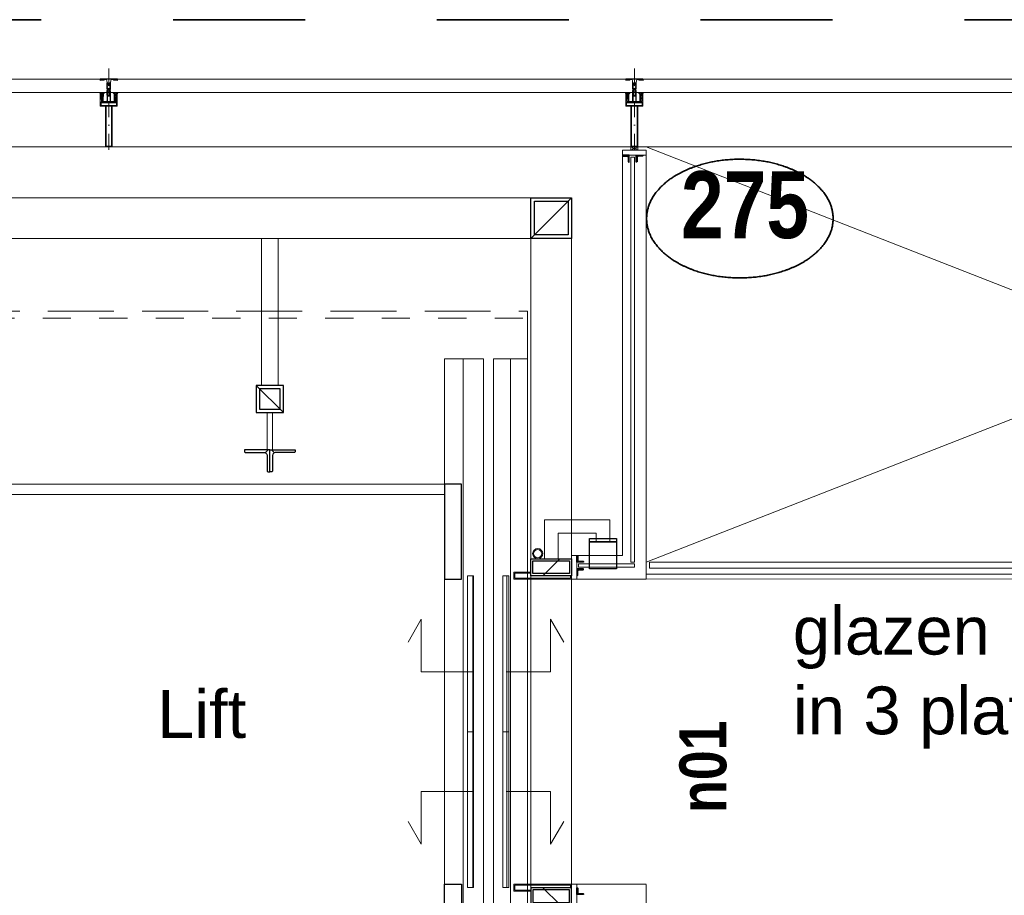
# Model space of a CAD drawing. Header units: millimetres. Extents: x 18442 to 242186, y -49554 to 63508.
# Tile 140 of 175: x 211658 to 214562, y -361 to 2222. Entities that reach past the tile are written whole.
import ezdxf
from ezdxf.enums import TextEntityAlignment as Align

# ---------------------------------------------------------------- set-up
doc = ezdxf.new("R2010")
doc.units = ezdxf.units.MM
doc.header["$LTSCALE"] = 400
for name, pattern in [('STYLE_01', [0.416641, 0.208282, -0.208359]), ('STYLE_02', [0.694427, 0.486069, -0.208359]), ('STYLE_06', [1.041641, 0.625, -0.208282, 0.069427, -0.138931]), ('STYLE_15', [0.240945, 0.11811, -0.059055, 0.004724, -0.059055]), ('STYLE_16', [0.177165, 0.11811, -0.059055]), ('STYLE_22', [1.944444, 0.972222, -0.972222])]:
    doc.linetypes.add(name, pattern=pattern)
for name, color, linetype, lineweight in [('Detailaanduiding', 5, 'Continuous', 70), ('Dimension', 7, 'Continuous', 9), ('Fragmentaanduiding', 1, 'STYLE_22', 35), ('Kozijnmerken', 43, 'Continuous', 9), ('Lijn-afbreek', 140, 'STYLE_06', 15), ('mat-glas-hor', 140, 'Continuous', 15), ('mat-glas-vert', 140, 'Continuous', 15), ('mat-kalkzandsteen', 5, 'Continuous', 25), ('mat-staal', 5, 'Continuous', 25), ('mat-staal_zink', 140, 'Continuous', 15), ('None', 7, 'Continuous', 9), ('Tekst', 140, 'Continuous', 15)]:
    doc.layers.add(name, color=color, linetype=linetype, lineweight=lineweight)
doc.layers.get('Dimension').off()
doc.layers.get('Kozijnmerken').off()
doc.styles.add('Arial', font='arial.ttf', dxfattribs={"height": 176.388889})
doc.styles.add('Arial Narrow (bold)', font='ARIALNB.TTF', dxfattribs={"height": 172.861111})
doc.styles.get("Standard").update_dxf_attribs({"font": 'arial.ttf'})

# ---------------------------------------------------------------- blocks, each defined once
blk = doc.blocks.new('Kozijnmerk 50')
at = {"layer": 'None', "color": 43, "style": 'Arial Narrow (bold)'}
blk.add_attdef('merk', text='', height=138.3, dxfattribs=at).set_placement((0, 0), align=Align.MIDDLE_CENTER)
blk = doc.blocks.new('*X1795')
at = {"layer": 'None', "lineweight": 5}
blk.add_line((33700, 5910), (33700, 6370), dxfattribs=at)
blk = doc.blocks.new('*X1796')
at = {"layer": 'None', "lineweight": 5}
blk.add_line((33600, 5910), (33600, 6370), dxfattribs=at)
blk = doc.blocks.new('*X1797')
at = {"layer": 'None', "lineweight": 5}
blk.add_line((33700, 6370), (33700, 6830), dxfattribs=at)
blk = doc.blocks.new('*X1798')
at = {"layer": 'None', "lineweight": 5}
blk.add_line((33600, 6370), (33600, 6830), dxfattribs=at)
blk = doc.blocks.new('*X535')
at = {"layer": 'None', "lineweight": 9}
blk.add_line((-25, -25), (25, 25), dxfattribs=at)
blk = doc.blocks.new('Kolom [] 120x50')
at = {"layer": 'mat-staal', "lineweight": 25}
for points in [[(-60, 25), (60, 25), (60, -25), (-60, -25)], [(-54, 19), (54, 19), (54, -19), (-54, -19)]]:
    blk.add_lwpolyline(points, close=True, dxfattribs=at)
at = {"layer": 'mat-staal'}
blk.add_blockref('*X535', (0, 0), dxfattribs=at)
blk = doc.blocks.new('*X1801')
at = {"layer": 'None', "lineweight": 9}
blk.add_line((-6, -6), (-2, -2), dxfattribs=at)
blk = doc.blocks.new('*U1802')
at = {"layer": 'None', "color": 92, "linetype": 'Continuous', "lineweight": 25, "flags": 128}
blk.add_lwpolyline([(-6, -6), (-6, 14), (-5, 14, -0.414214), (-3, 12), (-3, 0.5, 0.414214), (0.5, -3), (12, -3, -0.414214), (14, -5), (14, -6)], format="xyb", close=True, dxfattribs=at)
at = {"layer": 'None', "color": 92}
blk.add_blockref('*X1801', (0, 0), dxfattribs=at)
blk = doc.blocks.new('*X1803')
at = {"layer": 'None', "lineweight": 9}
blk.add_line((-6, -6), (-2, -2), dxfattribs=at)
blk = doc.blocks.new('*U1804')
at = {"layer": 'None', "color": 92, "linetype": 'Continuous', "lineweight": 25, "flags": 128}
blk.add_lwpolyline([(-6, -6), (-6, 14), (-5, 14, -0.414214), (-3, 12), (-3, 0.5, 0.414214), (0.5, -3), (12, -3, -0.414214), (14, -5), (14, -6)], format="xyb", close=True, dxfattribs=at)
at = {"layer": 'None', "color": 92}
blk.add_blockref('*X1803', (0, 0), dxfattribs=at)
blk = doc.blocks.new('*X1807')
at = {"layer": 'None', "lineweight": 9}
blk.add_line((-6, -6), (-2, -2), dxfattribs=at)
blk = doc.blocks.new('*U1808')
at = {"layer": 'None', "color": 92, "linetype": 'Continuous', "lineweight": 25, "flags": 128}
blk.add_lwpolyline([(-6, -6), (-6, 14), (-5, 14, -0.414214), (-3, 12), (-3, 0.5, 0.414214), (0.5, -3), (12, -3, -0.414214), (14, -5), (14, -6)], format="xyb", close=True, dxfattribs=at)
at = {"layer": 'None', "color": 92}
blk.add_blockref('*X1807', (0, 0), dxfattribs=at)
blk = doc.blocks.new('*X1809')
at = {"layer": 'None', "lineweight": 9}
blk.add_line((-6, -6), (-2, -2), dxfattribs=at)
blk = doc.blocks.new('*U1810')
at = {"layer": 'None', "color": 92, "linetype": 'Continuous', "lineweight": 25, "flags": 128}
blk.add_lwpolyline([(-6, -6), (-6, 14), (-5, 14, -0.414214), (-3, 12), (-3, 0.5, 0.414214), (0.5, -3), (12, -3, -0.414214), (14, -5), (14, -6)], format="xyb", close=True, dxfattribs=at)
at = {"layer": 'None', "color": 92}
blk.add_blockref('*X1809', (0, 0), dxfattribs=at)
blk = doc.blocks.new('*X1811')
at = {"layer": 'None', "lineweight": 9}
blk.add_line((-6, -6), (-2, -2), dxfattribs=at)
blk = doc.blocks.new('*U1812')
at = {"layer": 'None', "color": 92, "linetype": 'Continuous', "lineweight": 25, "flags": 128}
blk.add_lwpolyline([(-6, -6), (-6, 14), (-5, 14, -0.414214), (-3, 12), (-3, 0.5, 0.414214), (0.5, -3), (12, -3, -0.414214), (14, -5), (14, -6)], format="xyb", close=True, dxfattribs=at)
at = {"layer": 'None', "color": 92}
blk.add_blockref('*X1811', (0, 0), dxfattribs=at)
blk = doc.blocks.new('*U1813')
at = {"layer": 'None', "color": 8, "linetype": 'Continuous', "lineweight": 5}
for p, q in [((34066.1, 8095), (34086.1, 8085)), ((34086.1, 8095), (34066.1, 8085))]:
    blk.add_line(p, q, dxfattribs=at)
blk.add_lwpolyline([(34086.1, 8095), (34086.1, 8085), (34066.1, 8085), (34066.1, 8095)], close=True, dxfattribs=at)
blk = doc.blocks.new('*U1814')
at = {"layer": 'mat-glas-vert', "lineweight": 15}
blk.add_lwpolyline([(34066, 8065), (34066, 6870.1), (34076, 6870.1), (34076, 8065)], close=True, dxfattribs=at)
at = {"layer": 'mat-staal_zink', "color": 8, "lineweight": 5}
blk.add_lwpolyline([(34041.1, 8070), (34041.1, 8085), (34111.1, 8085), (34111.1, 8070)], close=True, dxfattribs=at)
at = {"layer": 'None', "color": 8, "linetype": 'Continuous', "lineweight": 5}
for p, q in [((34041.1, 8070), (34041.1, 6890.1)), ((34111.1, 6820), (34111.1, 8070))]:
    blk.add_line(p, q, dxfattribs=at)
for points in [[(34071.1, 8095), (34071.1, 8085), (34066.1, 8085), (34066.1, 8095)], [(34081.1, 8095), (34086.1, 8095), (34086.1, 8085), (34081.1, 8085)]]:
    blk.add_lwpolyline(points, close=True, dxfattribs=at)
at = {"layer": 'mat-staal', "xscale": -1, "rotation": 90}
blk.add_blockref('*U1812', (34055.1, 8064), dxfattribs=at)
at = {"layer": 'mat-staal', "rotation": 270}
blk.add_blockref('*U1810', (34087.1, 8064), dxfattribs=at)
at = {"layer": 'None', "color": 7}
blk.add_blockref('*U1813', (0, 0), dxfattribs=at)
blk = doc.blocks.new('*U1815')
at = {"layer": 'mat-glas-hor', "lineweight": 15}
blk.add_lwpolyline([(33911.1, 6855.1), (34076.1, 6855.1), (34076.1, 6865.1), (33911.1, 6865.1)], close=True, dxfattribs=at)
at = {"layer": 'mat-staal', "lineweight": 25}
blk.add_lwpolyline([(33943.6, 6940.1), (34023.6, 6940.1), (34023.6, 6930.1), (33943.6, 6930.1)], close=True, dxfattribs=at)
at = {"layer": 'mat-staal_zink', "color": 8, "lineweight": 5}
for points in [[(33906.1, 6820.1), (33891.1, 6820.1), (33891.1, 6890.1), (33906.1, 6890.1)], [(33906.1, 5919.9), (33891.1, 5919.9), (33891.1, 5849.9), (33906.1, 5849.9)]]:
    blk.add_lwpolyline(points, close=True, dxfattribs=at)
at = {"layer": 'mat-staal_zink', "lineweight": 15}
for points in [[(33891.1, 6830.1), (33891.1, 6820.1), (33721, 6820.1), (33721, 6840.1), (33771.1, 6840.1)], [(33888.1, 6830.1), (33888.1, 6823.1), (33724, 6823.1), (33724, 6837.1), (33771.1, 6837.1)], [(33891.1, 5909.9), (33891.1, 5919.9), (33721, 5919.9), (33721, 5899.9), (33771.1, 5899.9)], [(33888.1, 5909.9), (33888.1, 5916.9), (33724, 5916.9), (33724, 5902.9), (33771.1, 5902.9)]]:
    blk.add_lwpolyline(points, dxfattribs=at)
at = {"layer": 'None', "color": 140, "linetype": 'Continuous', "lineweight": 15}
for p, q in [((34003.6, 6995.1), (33811.1, 6995.1)), ((33811.1, 6995.1), (33811.1, 6880.1)), ((34003.6, 6930.1), (34003.6, 6995.1)), ((33963.6, 6955.1), (33851.1, 6955.1)), ((33851.1, 6955.1), (33851.1, 6880.1)), ((33963.6, 6930.1), (33963.6, 6955.1)), ((34003.6, 6930.1), (33963.6, 6930.1)), ((33811.1, 6880.1), (33851.1, 6880.1))]:
    blk.add_line(p, q, dxfattribs=at)
at = {"layer": 'None', "color": 8, "linetype": 'Continuous', "lineweight": 5}
for p, q in [((34041, 6890.1), (33906.1, 6890.1)), ((33906.1, 6820), (34111.1, 6820)), ((33906.1, 5920), (34111.1, 5920)), ((34041.1, 5919.9), (34111.1, 5919.9))]:
    blk.add_line(p, q, dxfattribs=at)
at = {"layer": 'None', "color": 8, "linetype": 'STYLE_01', "lineweight": 5}
blk.add_line((33891.1, 6830.1), (33891.1, 5909.9), dxfattribs=at)
at = {"layer": 'None', "color": 92, "linetype": 'STYLE_01', "lineweight": 25}
blk.add_lwpolyline([(33943.6, 6930.1), (34023.6, 6930.1), (34023.6, 6850.1), (33943.6, 6850.1)], close=True, dxfattribs=at)
at = {"layer": 'None', "color": 8, "lineweight": 5, "flags": 128}
for points in [[(33771, 6820.1), (34111.1, 6820.1)], [(34111.1, 5919.9), (33771, 5919.9), (33771, 6820.1)]]:
    blk.add_lwpolyline(points, dxfattribs=at)
at = {"layer": 'None', "color": 140, "linetype": 'Continuous', "lineweight": 15}
for radius in [15, 12]:
    blk.add_circle((33791.1, 6895.1), radius, dxfattribs=at)
at = {"layer": 'Dimension', "color": 7}
blk.add_blockref('Kolom [] 120x50', (33831.1, 6855.1), dxfattribs=at)
at = {"layer": 'Dimension', "color": 7, "xscale": -1, "rotation": 180}
blk.add_blockref('Kolom [] 120x50', (33831.1, 5884.9), dxfattribs=at)
at = {"layer": 'mat-staal'}
for name, p in [('*U1802', (33912.1, 6876.1)), ('*U1808', (33912.1, 5895.9))]:
    blk.add_blockref(name, p, dxfattribs=at)
at = {"layer": 'mat-staal', "xscale": -1, "rotation": 180}
blk.add_blockref('*U1804', (33912.1, 6844.1), dxfattribs=at)
at = {"layer": 'None', "color": 7}
blk.add_blockref('*U1814', (0, 0), dxfattribs=at)
blk = doc.blocks.new('*X549')
at = {"layer": 'None', "lineweight": 9}
blk.add_line((-60, -60), (60, 60), dxfattribs=at)
blk = doc.blocks.new('Kolom [] 120')
at = {"layer": 'mat-staal', "lineweight": 25}
for points in [[(-60, 60), (60, 60), (60, -60), (-60, -60)], [(-50, 50), (50, 50), (50, -50), (-50, -50)]]:
    blk.add_lwpolyline(points, close=True, dxfattribs=at)
at = {"layer": 'mat-staal'}
blk.add_blockref('*X549', (0, 0), dxfattribs=at)
blk = doc.blocks.new('*X1837')
at = {"layer": 'None', "lineweight": 9}
blk.add_line((-17.8, -17.8), (-9.4, -9.4), dxfattribs=at)
blk = doc.blocks.new('*U1838')
at = {"layer": 'None', "color": 92, "linetype": 'Continuous', "lineweight": 25, "flags": 128}
blk.add_lwpolyline([(-17.8, -22.8), (-17.8, 52.2), (-13.8, 52.2, -0.414214), (-9.8, 48.2), (-9.8, -6.8, 0.414214), (-1.8, -14.8), (43.2, -14.8, -0.414214), (47.2, -18.8), (47.2, -22.8)], format="xyb", close=True, dxfattribs=at)
at = {"layer": 'None', "color": 92}
blk.add_blockref('*X1837', (0, 0), dxfattribs=at)
blk = doc.blocks.new('*X1839')
at = {"layer": 'None', "lineweight": 9}
blk.add_line((-17.8, -17.8), (-9.4, -9.4), dxfattribs=at)
blk = doc.blocks.new('*U1840')
at = {"layer": 'None', "color": 92, "linetype": 'Continuous', "lineweight": 25, "flags": 128}
blk.add_lwpolyline([(-17.8, -22.8), (-17.8, 52.2), (-13.8, 52.2, -0.414214), (-9.8, 48.2), (-9.8, -6.8, 0.414214), (-1.8, -14.8), (43.2, -14.8, -0.414214), (47.2, -18.8), (47.2, -22.8)], format="xyb", close=True, dxfattribs=at)
at = {"layer": 'None', "color": 92}
blk.add_blockref('*X1839', (0, 0), dxfattribs=at)
blk = doc.blocks.new('*U1841')
at = {"layer": 'mat-staal', "xscale": -1, "rotation": 90.00000235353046}
blk.add_blockref('*U1840', (32978.2, 7183.2), dxfattribs=at)
at = {"layer": 'mat-staal', "rotation": 270}
blk.add_blockref('*U1838', (33023.8, 7183.2), dxfattribs=at)
blk = doc.blocks.new('*U1842')
at = {"layer": 'mat-staal'}
blk.add_blockref('*U1841', (0, 0), dxfattribs=at)
blk = doc.blocks.new('*X530')
at = {"layer": 'None', "lineweight": 9}
blk.add_line((-40, -40), (40, 40), dxfattribs=at)
blk = doc.blocks.new('Kolom [] 080')
at = {"layer": 'mat-staal', "lineweight": 25}
for points in [[(-40, 40), (40, 40), (40, -40), (-40, -40)], [(-30, 30), (30, 30), (30, -30), (-30, -30)]]:
    blk.add_lwpolyline(points, close=True, dxfattribs=at)
at = {"layer": 'mat-staal'}
blk.add_blockref('*X530', (0, 0), dxfattribs=at)
blk = doc.blocks.new('*U1843')
at = {"layer": 'None', "color": 43, "linetype": 'Continuous', "lineweight": 9}
for points in [[(32976, 7391), (33026, 7391), (33026, 7825), (32976, 7825)], [(32993, 7311), (33009, 7311), (33009, 7201), (32993, 7201)]]:
    blk.add_lwpolyline(points, close=True, dxfattribs=at)
at = {"layer": 'Lijn-afbreek', "color": 7, "xscale": -1, "rotation": 180}
blk.add_blockref('Kolom [] 080', (33001, 7351), dxfattribs=at)
at = {"layer": 'mat-staal'}
blk.add_blockref('*U1842', (0, 0), dxfattribs=at)
blk = doc.blocks.new('*U1844')
at = {"layer": 'mat-glas-hor', "lineweight": 15}
for points in [[(31916, 7070), (33516, 7070), (33516, 7100), (31916, 7100)], [(34121.1, 6870), (37231.1, 6870), (37231.1, 6852), (34121.1, 6852)], [(33583.8, 6830), (33583.8, 6370), (33601.8, 6370), (33601.8, 6830)], [(33688.1, 6830), (33688.1, 6370), (33706.1, 6370), (33706.1, 6830)], [(33583.8, 5910), (33583.8, 6370), (33601.8, 6370), (33601.8, 5910)], [(33688.1, 5910), (33688.1, 6370), (33706.1, 6370), (33706.1, 5910)]]:
    blk.add_lwpolyline(points, close=True, dxfattribs=at)
at = {"layer": 'mat-staal', "color": 8, "lineweight": 5}
blk.add_lwpolyline([(33516, 5270), (33631, 5270), (33631, 7470), (33516, 7470)], close=True, dxfattribs=at)
at = {"layer": 'mat-staal', "color": 43, "lineweight": 9}
for points in [[(33571, 5270), (33631, 5270), (33631, 7470), (33571, 7470)], [(33661, 5270), (33711, 5270), (33711, 7470), (33661, 7470)]]:
    blk.add_lwpolyline(points, close=True, dxfattribs=at)
at = {"layer": 'None', "color": 43, "linetype": 'Continuous', "lineweight": 9}
blk.add_line((34111.1, 6835), (37241.1, 6835), dxfattribs=at)
at = {"layer": 'None', "color": 8, "linetype": 'Continuous', "lineweight": 5}
for p, q in [((34111.1, 6820), (37241.1, 6821)), ((34111.1, 5919), (34111.1, 4575))]:
    blk.add_line(p, q, dxfattribs=at)
at = {"layer": 'None', "color": 43, "linetype": 'Continuous', "lineweight": 9, "flags": 128}
for points in [[(29683.1, 4795), (29683.1, 7945), (33891.1, 7945), (33891.1, 4795)], [(33771.1, 4915), (33771.1, 7825), (29803.1, 7825), (29803.1, 4915)]]:
    blk.add_lwpolyline(points, close=True, dxfattribs=at)
at = {"layer": 'None', "color": 43, "linetype": 'STYLE_02', "lineweight": 9}
blk.add_lwpolyline([(31791.1, 7610), (33761.1, 7610), (33761.1, 5130), (31791.1, 5130)], close=True, dxfattribs=at)
at = {"layer": 'None', "color": 8, "linetype": 'STYLE_01', "lineweight": 5}
blk.add_lwpolyline([(31831.1, 7590), (33761.1, 7590), (33761.1, 5150), (31831.1, 5150)], close=True, dxfattribs=at)
at = {"layer": 'None', "color": 8, "linetype": 'Continuous', "lineweight": 5}
blk.add_lwpolyline([(33661, 5270), (33761, 5270), (33761, 7470), (33661, 7470)], close=True, dxfattribs=at)
at = {"layer": 'None', "color": 92, "lineweight": 25}
for points in [[(33516, 7100), (33516, 6820), (33566, 6820), (33566, 7100)], [(33516, 5640), (33516, 5920), (33566, 5920), (33566, 5640)]]:
    blk.add_lwpolyline(points, close=True, dxfattribs=at)
at = {"layer": 'None', "lineweight": 9}
for points in [[(33597.4, 6546.7), (33447.6, 6546.7), (33447.6, 6701.6), (33408.8, 6634.5)], [(33697.8, 6546.7), (33829.1, 6546.7), (33829.1, 6701.6), (33867.8, 6634.5)], [(33597.4, 6193.3), (33447.6, 6193.3), (33447.6, 6038.4), (33408.8, 6105.5)], [(33697.8, 6193.3), (33829.1, 6193.3), (33829.1, 6038.4), (33867.8, 6105.5)]]:
    blk.add_lwpolyline(points, dxfattribs=at)
at = {"layer": 'mat-glas-hor'}
for name in ['*X1798', '*X1797', '*X1796', '*X1795']:
    blk.add_blockref(name, (0, 0), dxfattribs=at)
at = {"layer": 'mat-staal', "color": 7}
blk.add_blockref('Kolom [] 120', (33831.1, 7885), dxfattribs=at)
at = {"layer": 'None', "color": 7}
for name in ['*U1815', '*U1843']:
    blk.add_blockref(name, (0, 0), dxfattribs=at)
at = {"layer": 'None', "color": 140, "insert": (32800.1, 6492.7), "char_height": 141.11, "attachment_point": 2, "style": 'Arial'}
blk.add_mtext('Lift', dxfattribs=at)
blk = doc.blocks.new('*U1206')
at = {"layer": 'None', "color": 8, "lineweight": 5, "flags": 128}
for points in [[(-5, -154.3), (-5, -154.3, 0.414214), (-5.5, -154.8), (-5.5, -172.5), (-5.5, -172.5, 0.414214), (-5, -173), (-4, -173), (-4, -173, 0.414214), (-3.5, -172.5), (-3.5, -172.5, 0.414214), (-4, -172), (-4.5, -172), (-4.5, -168.8), (-4.5, -168.8, -0.414214), (-4, -168.3), (-2.7, -168.3), (-2.7, -168.3, 0.221695), (-1.9, -167.9), (-0.8, -166.5), (-0.8, -166.5, -0.466308), (0.8, -166.5), (2, -167.9), (2, -167.9, 0.221695), (2.7, -168.3), (4, -168.3), (4, -168.3, -0.414214), (4.5, -168.8), (4.5, -172), (4, -172), (4, -172, 0.414214), (3.5, -172.5), (3.5, -172.5, 0.414214), (4, -173), (5, -173), (5, -173, 0.414214), (5.5, -172.5), (5.5, -154.8), (5.5, -154.8, 0.414214), (5, -154.3), (4.7, -154.3), (4.7, -155), (4.7, -155, -0.414214), (4.4, -155.3), (4.1, -155.3), (4.1, -155.3, -0.414214), (3.3, -154.5), (3.3, -150.6), (3.3, -150.6, -0.414214), (4.1, -149.8), (4.4, -149.8), (4.4, -149.8, -0.414214), (4.7, -150.1), (4.7, -150.8), (5, -150.8), (5, -150.8, 0.414214), (5.5, -150.3), (5.5, -137.6), (5.5, -137.6, 0.351868), (5.3, -137.3), (5.3, -137.3, 0.351868), (4.9, -137.5), (4.1, -139.2), (4.1, -139.2, 0.314902), (4.2, -139.4), (4.5, -139.7), (4.5, -139.7, -0.198912), (4.5, -139.9), (4.5, -140.1), (4.5, -140.1, -0.198912), (4.5, -140.3), (4.2, -140.6), (4.2, -140.6, 0.414214), (4.2, -140.8), (4.5, -141.1), (4.5, -141.1, -0.198912), (4.5, -141.3), (4.5, -141.5), (4.5, -141.5, -0.198912), (4.5, -141.7), (4.2, -142), (4.2, -142, 0.414214), (4.2, -142.2), (4.5, -142.5), (4.5, -142.5, -0.198912), (4.5, -142.7), (4.5, -143.2), (4.5, -143.2, -0.087489), (4.5, -143.3), (4.2, -144.1), (4.2, -148.5), (4.2, -148.5, -0.414214), (3.9, -148.8), (-3.9, -148.8), (-3.9, -148.8, -0.414214), (-4.2, -148.5), (-4.2, -144.1), (-4.5, -143.3), (-4.5, -143.3, -0.087489), (-4.5, -143.2), (-4.5, -142.7), (-4.5, -142.7, -0.198912), (-4.4, -142.5), (-4.1, -142.2), (-4.1, -142.2, 0.414214), (-4.1, -142), (-4.4, -141.7), (-4.4, -141.7, -0.198912), (-4.5, -141.5), (-4.5, -141.3), (-4.5, -141.3, -0.198912), (-4.4, -141.1), (-4.1, -140.8), (-4.1, -140.8, 0.414214), (-4.1, -140.6), (-4.4, -140.3), (-4.4, -140.3, -0.198912), (-4.5, -140.1), (-4.5, -139.9), (-4.5, -139.9, -0.198912), (-4.4, -139.7), (-4.1, -139.4), (-4.1, -139.4, 0.314902), (-4.1, -139.2), (-4.9, -137.5), (-4.9, -137.5, 0.351868), (-5.3, -137.3), (-5.3, -137.3, 0.351868), (-5.5, -137.6), (-5.5, -150.3), (-5.5, -150.3, 0.414214), (-5, -150.8), (-4.7, -150.8), (-4.7, -150.1), (-4.7, -150.1, -0.414214), (-4.4, -149.8), (-4.1, -149.8), (-4.1, -149.8, -0.414214), (-3.3, -150.6), (-3.3, -154.5), (-3.3, -154.5, -0.414214), (-4.1, -155.3), (-4.4, -155.3), (-4.4, -155.3, -0.414214), (-4.7, -155), (-4.7, -154.3)], [(-4.5, -161.7, -0.414214), (-4, -161.2), (-2.7, -161.2), (-2.7, -161.2, 0.414214), (-2.5, -161), (-2.5, -160.4), (-2.5, -160.4, 0.414214), (-2.7, -160.2), (-4, -160.2), (-4, -160.2, -0.414214), (-4.5, -159.7), (-4.5, -156.8), (-4.5, -156.8, -0.414214), (-4, -156.3), (4, -156.3), (4, -156.3, -0.414214), (4.5, -156.8), (4.5, -159.7), (4.5, -159.7, -0.414214), (4, -160.2), (2.7, -160.2), (2.7, -160.2, 0.414214), (2.5, -160.4), (2.5, -161), (2.5, -161, 0.414214), (2.7, -161.2), (4, -161.2), (4, -161.2, -0.414214), (4.5, -161.7), (4.5, -166.8), (4.5, -166.8, -0.414214), (4, -167.3), (3, -167.3), (3, -167.3, -0.221695), (2.6, -167.1), (1.5, -165.9), (1.5, -165.9, 0.466308), (-1.5, -165.9), (-2.6, -167.1), (-2.6, -167.1, -0.221695), (-2.9, -167.3), (-4, -167.3), (-4, -167.3, -0.414214), (-4.5, -166.8), (-4.5, -161.7)], [(-1.8, -149.8, 0.414214), (-2.3, -150.3), (-2.3, -155.1), (-2.3, -155.1, 0.414214), (-2.1, -155.3), (2.1, -155.3), (2.1, -155.3, 0.414214), (2.3, -155.1), (2.3, -150.3), (2.3, -150.3, 0.414214), (1.8, -149.8), (-1.8, -149.8)]]:
    blk.add_lwpolyline(points, format="xyb", close=True, dxfattribs=at)
blk = doc.blocks.new('*U1207')
at = {"layer": 'None', "color": 8, "lineweight": 5, "flags": 128}
for points in [[(-6, -180.7), (-6, -180.7, -0.388879), (-8.7, -183.2), (-8.7, -183.2), (-20.4, -183.2), (-21.6, -183.9), (-22.9, -183.9), (-22.9, -182.7), (-23.8, -182.7), (-23.8, -184.8), (23.8, -184.8), (23.8, -182.7), (22.9, -182.7), (22.9, -183.9), (21.7, -183.9), (20.4, -183.2), (8.7, -183.2), (8.7, -183.2, -0.388879), (6, -180.7), (6, -180.7), (5.3, -173.2), (2.5, -173.2), (2.5, -171.2), (-2.5, -171.2), (-2.5, -173.2), (-5.3, -173.2), (-6, -180.7)], [(-13.5, -182.8), (-13.5, -181.9), (-14.5, -181.1), (-14.5, -181.1, 0.36397), (-14.9, -181.1), (-14.9, -181.1), (-15.4, -181.5), (-15.4, -181.5, -0.36397), (-15.8, -181.5), (-15.8, -181.5), (-16.3, -181.1), (-16.3, -181.1, 0.36397), (-16.7, -181.1), (-16.7, -181.1), (-17.2, -181.5), (-17.2, -181.5, -0.36397), (-17.6, -181.5), (-17.6, -181.5), (-18.1, -181.1), (-18.1, -181.1, 0.36397), (-18.5, -181.1), (-18.5, -181.1), (-19, -181.5), (-19, -181.5, -0.36397), (-19.4, -181.5), (-19.4, -181.5), (-19.9, -181.1), (-19.9, -181.1, 0.36397), (-20.3, -181.1), (-20.3, -181.1), (-20.8, -181.5), (-20.8, -181.5, -0.36397), (-21.2, -181.5), (-21.2, -181.5), (-21.7, -181.1), (-21.7, -181.1, 0.36397), (-22.1, -181.1), (-22.1, -181.1), (-22.4, -181.3), (-23.2, -181.3), (-23.5, -181.1), (-23.5, -181.1, 0.36397), (-23.9, -181.1), (-23.9, -181.1), (-24.2, -181.3), (-24.5, -181.3), (-24.5, -181.3, -0.267949), (-24.8, -181.2), (-24.8, -181.2), (-24.9, -180.9), (-24.9, -180.9, 0.339454), (-25.3, -180.7), (-25.3, -180.7, 0.339454), (-25.5, -181), (-25.5, -181), (-25.5, -184.4), (-25.5, -184.4, 0.414214), (-25.2, -184.7), (-25.2, -184.7), (-24.3, -184.7), (-24.3, -184.7, 0.414214), (-24, -184.4), (-24, -184.4), (-24, -182.7), (-24, -182.7, 0.236068), (-24.1, -182.5), (-24.1, -182.5), (-24.1, -182.5, -0.548276), (-24, -182.2), (-24, -182.2, -0.548276), (-23.8, -182.4), (-23.8, -182.4), (-23.8, -182.4, 0.250388), (-23.6, -182.3), (-23.6, -182.3), (-22.8, -182.3), (-22.8, -182.3, -0.414214), (-22.5, -182.6), (-22.5, -182.6), (-22.5, -183.3), (-22.5, -183.3, 0.414214), (-22.2, -183.6), (-22.2, -183.6), (-22, -183.6), (-22, -183.6, 0.131652), (-21.8, -183.5), (-21.8, -183.5), (-20.5, -182.8), (-13.5, -182.8)], [(13.5, -182.8), (13.5, -181.9), (14.5, -181.1), (14.5, -181.1, -0.36397), (14.9, -181.1), (14.9, -181.1), (15.4, -181.5), (15.4, -181.5, 0.36397), (15.8, -181.5), (15.8, -181.5), (16.3, -181.1), (16.3, -181.1, -0.36397), (16.7, -181.1), (16.7, -181.1), (17.2, -181.5), (17.2, -181.5, 0.36397), (17.6, -181.5), (17.6, -181.5), (18.1, -181.1), (18.1, -181.1, -0.36397), (18.5, -181.1), (18.5, -181.1), (19, -181.5), (19, -181.5, 0.36397), (19.4, -181.5), (19.4, -181.5), (19.9, -181.1), (19.9, -181.1, -0.36397), (20.3, -181.1), (20.3, -181.1), (20.8, -181.5), (20.8, -181.5, 0.36397), (21.2, -181.5), (21.2, -181.5), (21.7, -181.1), (21.7, -181.1, -0.36397), (22.1, -181.1), (22.1, -181.1), (22.4, -181.3), (23.2, -181.3), (23.5, -181.1), (23.5, -181.1, -0.36397), (23.9, -181.1), (23.9, -181.1), (24.2, -181.3), (24.5, -181.3), (24.5, -181.3, 0.267949), (24.8, -181.2), (24.8, -181.2), (25, -180.9), (25, -180.9, -0.339454), (25.3, -180.7), (25.3, -180.7, -0.339454), (25.5, -181), (25.5, -181), (25.5, -184.4), (25.5, -184.4, -0.414214), (25.2, -184.7), (25.2, -184.7), (24.3, -184.7), (24.3, -184.7, -0.414214), (24, -184.4), (24, -184.4), (24, -182.7), (24, -182.7, -0.236068), (24.1, -182.5), (24.1, -182.5), (24.1, -182.5, 0.548276), (24.1, -182.2), (24.1, -182.2, 0.548276), (23.9, -182.4), (23.9, -182.4), (23.9, -182.4, -0.250388), (23.6, -182.3), (23.6, -182.3), (22.8, -182.3), (22.8, -182.3, 0.414214), (22.5, -182.6), (22.5, -182.6), (22.5, -183.3), (22.5, -183.3, -0.414214), (22.2, -183.6), (22.2, -183.6), (22, -183.6), (22, -183.6, -0.131652), (21.8, -183.5), (21.8, -183.5), (20.5, -182.8), (13.5, -182.8)]]:
    blk.add_lwpolyline(points, format="xyb", close=True, dxfattribs=at)
blk = doc.blocks.new('verticale stijl 150x50 UV')
at = {"layer": 'None', "color": 8, "linetype": 'STYLE_15', "lineweight": 5}
blk.add_line((0, -216), (0, 35), dxfattribs=at)
at = {"layer": 'None', "color": 8, "lineweight": 5}
for p, q in [((-25.6, -142.7), (-25.6, -142.7)), ((-25.6, -144.4), (-25.6, -144.4)), ((-24.8, -133.4), (-24.8, -133.4)), ((-24.8, -134.2), (-24.8, -134.2)), ((-24.8, -135), (-24.8, -135)), ((-24.8, -135.8), (-24.8, -135.8)), ((-24.8, -136.6), (-24.8, -136.6)), ((-24.8, -137.4), (-24.8, -137.4)), ((-24.8, -138.3), (-24.8, -138.3)), ((-24.8, -139.1), (-24.8, -139.1)), ((-24.8, -139.9), (-24.8, -139.9)), ((-24.8, -140.7), (-24.8, -140.7)), ((-24.8, -141.5), (-24.8, -141.5)), ((-24.8, -142.3), (-24.8, -142.3)), ((-24.8, -143.1), (-24.8, -143.1)), ((-24.8, -144.8), (-24.8, -144.8)), ((-24, -133), (-24, -133)), ((-24, -133.8), (-24, -133.8)), ((-24, -134.6), (-24, -134.6)), ((-24, -135.4), (-24, -135.4)), ((-24, -136.2), (-24, -136.2)), ((-24, -137), (-24, -137)), ((-24, -137.9), (-24, -137.9)), ((-24, -138.7), (-24, -138.7)), ((-24, -139.5), (-24, -139.5)), ((-24, -140.3), (-24, -140.3)), ((-24, -141.1), (-24, -141.1)), ((-24, -141.9), (-24, -141.9)), ((-24, -142.7), (-24, -142.7)), ((-24, -144.4), (-24, -144.4)), ((-23.2, -133.4), (-23.2, -133.4)), ((-23.2, -134.2), (-23.2, -134.2)), ((-23.2, -135), (-23.2, -135)), ((-23.2, -135.8), (-23.2, -135.8)), ((-23.2, -136.6), (-23.2, -136.6)), ((-23.2, -137.4), (-23.2, -137.4)), ((-23.2, -138.3), (-23.2, -138.3)), ((-23.2, -139.1), (-23.2, -139.1)), ((-23.2, -139.9), (-23.2, -139.9)), ((-23.2, -140.7), (-23.2, -140.7)), ((-23.2, -141.5), (-23.2, -141.5)), ((-23.2, -144.8), (-23.2, -144.8)), ((-22.4, -133), (-22.4, -133)), ((-22.4, -133.8), (-22.4, -133.8)), ((-22.4, -134.6), (-22.4, -134.6)), ((-22.4, -140.3), (-22.4, -140.3)), ((-22.4, -141.1), (-22.4, -141.1)), ((-22.4, -144.4), (-22.4, -144.4)), ((-21.6, -126.9), (-21.6, -126.9)), ((-21.6, -127.7), (-21.6, -127.7)), ((-21.6, -128.5), (-21.6, -128.5)), ((-21.6, -129.3), (-21.6, -129.3)), ((-21.6, -130.1), (-21.6, -130.1)), ((-21.6, -130.9), (-21.6, -130.9)), ((-21.6, -131.8), (-21.6, -131.8)), ((-21.6, -132.6), (-21.6, -132.6)), ((-21.6, -133.4), (-21.6, -133.4)), ((-21.6, -134.2), (-21.6, -134.2)), ((-21.6, -135), (-21.6, -135)), ((-21.6, -139.9), (-21.6, -139.9)), ((-21.6, -140.7), (-21.6, -140.7)), ((-21.6, -141.5), (-21.6, -141.5)), ((-21.6, -144.8), (-21.6, -144.8)), ((-20.7, -126.5), (-20.7, -126.5)), ((-20.7, -128.9), (-20.7, -128.9)), ((-20.7, -129.7), (-20.7, -129.7)), ((-20.7, -130.5), (-20.7, -130.5)), ((-20.7, -131.4), (-20.7, -131.4)), ((-20.7, -132.2), (-20.7, -132.2)), ((-20.7, -133), (-20.7, -133)), ((-20.7, -133.8), (-20.7, -133.8)), ((-20.7, -134.6), (-20.7, -134.6)), ((-20.7, -135.4), (-20.7, -135.4)), ((-20.7, -136.2), (-20.7, -136.2)), ((-20.7, -137), (-20.7, -137)), ((-20.7, -137.9), (-20.7, -137.9)), ((-20.7, -138.7), (-20.7, -138.7)), ((-20.7, -139.5), (-20.7, -139.5)), ((-20.7, -140.3), (-20.7, -140.3)), ((-20.7, -141.1), (-20.7, -141.1)), ((-20.7, -144.4), (-20.7, -144.4)), ((-19.9, -126.1), (-19.9, -126.1)), ((-19.9, -130.1), (-19.9, -130.1)), ((-19.9, -130.9), (-19.9, -130.9)), ((-19.9, -131.8), (-19.9, -131.8)), ((-19.9, -132.6), (-19.9, -132.6)), ((-19.9, -133.4), (-19.9, -133.4)), ((-19.9, -134.2), (-19.9, -134.2)), ((-19.9, -135), (-19.9, -135)), ((-19.9, -135.8), (-19.9, -135.8)), ((-19.9, -136.6), (-19.9, -136.6)), ((-19.9, -137.4), (-19.9, -137.4)), ((-19.9, -138.3), (-19.9, -138.3)), ((-19.9, -139.1), (-19.9, -139.1)), ((-19.9, -139.9), (-19.9, -139.9)), ((-19.9, -140.7), (-19.9, -140.7)), ((-19.9, -141.5), (-19.9, -141.5)), ((-19.9, -142.3), (-19.9, -142.3)), ((-19.9, -143.1), (-19.9, -143.1)), ((-19.9, -143.9), (-19.9, -143.9)), ((-19.1, -126.5), (-19.1, -126.5)), ((-19.1, -127.3), (-19.1, -127.3)), ((-19.1, -128.9), (-19.1, -128.9)), ((-19.1, -129.7), (-19.1, -129.7)), ((-19.1, -130.5), (-19.1, -130.5)), ((-19.1, -131.4), (-19.1, -131.4)), ((-19.1, -132.2), (-19.1, -132.2)), ((-19.1, -133), (-19.1, -133)), ((-19.1, -133.8), (-19.1, -133.8)), ((-19.1, -134.6), (-19.1, -134.6)), ((-19.1, -140.3), (-19.1, -140.3)), ((-19.1, -141.1), (-19.1, -141.1)), ((-19.1, -141.9), (-19.1, -141.9)), ((-18.3, -127.7), (-18.3, -127.7)), ((-18.3, -128.5), (-18.3, -128.5)), ((-18.3, -129.3), (-18.3, -129.3)), ((-18.3, -133.4), (-18.3, -133.4)), ((-18.3, -134.2), (-18.3, -134.2)), ((-18.3, -135), (-18.3, -135)), ((-18.3, -139.9), (-18.3, -139.9)), ((-18.3, -140.7), (-18.3, -140.7)), ((-18.3, -141.5), (-18.3, -141.5)), ((-18.3, -142.3), (-18.3, -142.3)), ((-17.5, -133), (-17.5, -133)), ((-17.5, -133.8), (-17.5, -133.8)), ((-17.5, -134.6), (-17.5, -134.6)), ((-17.5, -135.4), (-17.5, -135.4)), ((-17.5, -136.2), (-17.5, -136.2)), ((-17.5, -137), (-17.5, -137)), ((-17.5, -137.9), (-17.5, -137.9)), ((-17.5, -138.7), (-17.5, -138.7)), ((-17.5, -139.5), (-17.5, -139.5)), ((-17.5, -140.3), (-17.5, -140.3)), ((-17.5, -141.1), (-17.5, -141.1)), ((-17.5, -141.9), (-17.5, -141.9)), ((-17.5, -142.7), (-17.5, -142.7)), ((-16.7, -133.4), (-16.7, -133.4)), ((-16.7, -134.2), (-16.7, -134.2)), ((-16.7, -135), (-16.7, -135)), ((-16.7, -135.8), (-16.7, -135.8)), ((-16.7, -136.6), (-16.7, -136.6)), ((-16.7, -137.4), (-16.7, -137.4)), ((-16.7, -138.3), (-16.7, -138.3)), ((-16.7, -139.1), (-16.7, -139.1)), ((-16.7, -139.9), (-16.7, -139.9)), ((-16.7, -140.7), (-16.7, -140.7)), ((-16.7, -141.5), (-16.7, -141.5)), ((-16.7, -142.3), (-16.7, -142.3)), ((-16.7, -143.1), (-16.7, -143.1)), ((-15.9, -141.1), (-15.9, -141.1)), ((-15.9, -141.9), (-15.9, -141.9)), ((-15.9, -142.7), (-15.9, -142.7)), ((-15.9, -144.4), (-15.9, -144.4)), ((-15.1, -142.3), (-15.1, -142.3)), ((-15.1, -143.1), (-15.1, -143.1)), ((-15.1, -143.9), (-15.1, -143.9)), ((-15.1, -144.8), (-15.1, -144.8)), ((-14.2, -141.9), (-14.2, -141.9)), ((-14.2, -142.7), (-14.2, -142.7)), ((-14.2, -143.5), (-14.2, -143.5)), ((-14.2, -144.4), (-14.2, -144.4)), ((-13.4, -143.1), (-13.4, -143.1)), ((-13.4, -143.9), (-13.4, -143.9))]:
    blk.add_line(p, q, dxfattribs=at)
at = {"layer": 'None', "color": 8, "linetype": 'STYLE_16', "lineweight": 5}
for p, q in [((-2.2, -155.1), (0, -154.5)), ((-2.2, -156.7), (-2.2, -155.1)), ((-1.5, -156.9), (-1.5, -155)), ((-1, -157), (-1, -155.1)), ((2.3, -155.1), (0, -154.5)), ((1, -157), (1, -155.1)), ((1.5, -156.9), (1.5, -155)), ((2.3, -156.7), (2.3, -155.1))]:
    blk.add_line(p, q, dxfattribs=at)
at = {"layer": 'None', "color": 8, "linetype": 'Continuous', "lineweight": 5, "flags": 128}
for points in [[(-10, 15.4), (10, 15.4), (10, -104.8), (25, -104.8), (25, -116.8), (-25, -116.8), (-25, -104.8), (-10, -104.8)], [(-8, 13.4), (-8, -104.8), (8, -104.8), (8, 13.4)], [(8, -106.8), (-8, -106.8), (-23, -106.8), (-23, -114.8), (23, -114.8), (23, -106.8)]]:
    blk.add_lwpolyline(points, close=True, dxfattribs=at)
at = {"layer": 'None', "color": 8, "lineweight": 5, "flags": 128}
for points in [[(-14.8, -144.8), (-14.8, -144.8, 0.390793), (-13.2, -143.5), (-13.2, -143.5, 0.390793), (-14.4, -141.8), (-14.4, -141.8, -0.352623), (-16, -139.9), (-16, -133.1), (-16, -133.1, 0.414214), (-16.3, -132.8), (-17.6, -132.8), (-18.1, -133), (-18.1, -133, -0.520293), (-18.3, -132.8), (-18.3, -130.1), (-18.2, -130), (-18.2, -128), (-18.2, -128, -0.577863), (-18.1, -127.7), (-18, -127.7), (-18, -127.7, 0.366605), (-17.7, -127.5), (-17.7, -127.5, 0.366605), (-17.9, -127.1), (-17.9, -127.1, -0.130834), (-19.2, -126.1), (-19.2, -126.1, 0.439074), (-20.7, -126.1), (-20.7, -126.1, -0.133252), (-22, -127.1), (-22, -127.1, 0.366605), (-22.2, -127.5), (-22.2, -127.5, 0.366605), (-21.9, -127.7), (-21.8, -127.7), (-21.8, -127.7, -0.577455), (-21.8, -128), (-21.8, -130), (-21.6, -130.1), (-21.6, -132.8), (-21.6, -132.8, -0.52048), (-21.9, -133), (-22.4, -132.8), (-24.7, -132.8), (-24.7, -132.8, 0.414214), (-25, -133.1), (-25, -140.9), (-25, -140.9, -0.255976), (-25.9, -142.6), (-25.9, -142.6, 0.749676), (-25.3, -144.8), (-21.2, -144.8), (-21.2, -144.8, 0.414214), (-19.2, -142.8), (-19.2, -142.8, -0.402808), (-18.7, -142.3), (-18.7, -142.3, -0.402808), (-18.2, -142.8), (-18.2, -142.8, 0.233259), (-18, -143.1), (-14.6, -143.6), (-14.6, -143.6, -0.419014), (-14.5, -143.7), (-14.5, -143.7, -0.419014), (-14.6, -143.8), (-16, -143.8), (-16, -143.8, 0.414214), (-16.5, -144.3), (-16.5, -144.3, 0.414214), (-16, -144.8)], [(-23.2, -141.6), (-23.2, -141.6, 0.418874), (-23.7, -142.1), (-23.7, -142.1, -0.396568), (-25.3, -143.4), (-25.3, -143.4, 0.437017), (-25.7, -143.7), (-25.7, -143.7, 0.437017), (-25.4, -144), (-21.9, -144), (-21.9, -144, 0.263556), (-20.2, -143), (-20.2, -143, 0.552342), (-20.8, -141.8)], [(25, -132.6), (25, -116.8), (23.1, -116.8), (-23.1, -116.8), (-25, -116.8), (-25, -132.6), (-22.1, -132.6), (-22.1, -128), (-22.6, -128), (-22.6, -126.6), (-22.1, -126.6), (-22.1, -124.7), (-21.9, -124.5), (-21.9, -120.3), (-21.9, -120.3, -0.414214), (-20.2, -118.6), (-20.1, -118.6), (-20.1, -118.6, -0.414214), (-18.4, -120.3), (-18.4, -124.5), (-18.2, -124.7), (-18.2, -126.6), (-17.7, -126.6), (-17.7, -128), (-18.2, -128), (-18.2, -132.6), (-16.3, -132.6), (-16.3, -119.8), (-16.3, -119.8, -0.414214), (-15.1, -118.6), (-15.1, -118.6), (-6.5, -118.6), (-6.5, -118.6, -0.414214), (-5.3, -119.8), (-5.3, -136.8), (-3.9, -136.8), (-3.9, -139.6), (-4.3, -140), (-3.9, -140.4), (-3.9, -141), (-4.3, -141.4), (-3.9, -141.8), (-3.9, -142.4), (-4.3, -142.8), (-3.9, -143.8), (-3.9, -148.6), (-2.2, -148.6), (-2.2, -137.8), (-2.2, -137.8, -0.414214), (0, -135.6), (0, -135.6), (0, -135.6, -0.414214), (2.2, -137.8), (2.2, -148.6), (3.9, -148.6), (3.9, -143.8), (4.3, -142.8), (3.9, -142.4), (3.9, -141.8), (4.3, -141.4), (3.9, -141), (3.9, -140.4), (4.3, -140), (3.9, -139.6), (3.9, -136.8), (5.4, -136.8), (5.4, -119.8), (5.4, -119.8, -0.414214), (6.6, -118.6), (6.6, -118.6), (15.1, -118.6), (15.1, -118.6, -0.414214), (16.3, -119.8), (16.3, -132.6), (18.2, -132.6), (18.2, -128), (17.7, -128), (17.7, -126.6), (18.2, -126.6), (18.2, -124.7), (18.5, -124.5), (18.5, -120.3), (18.5, -120.3, -0.414214), (20.2, -118.6), (20.2, -118.6), (20.2, -118.6, -0.414214), (21.9, -120.3), (21.9, -124.5), (22.1, -124.7), (22.1, -126.6), (22.6, -126.6), (22.6, -128), (22.1, -128), (22.1, -132.6)], [(-23, -135.9), (-23, -135.9, -0.414214), (-22.1, -135), (-22.1, -135, -0.414214), (-21.3, -135.9), (-21.3, -138.8), (-21.3, -138.8, -0.414214), (-22.1, -139.6), (-22.1, -139.6, -0.414214), (-23, -138.8)], [(-21, -127.8, -0.29188), (-20.8, -127.3), (-20.3, -126.9), (-20.3, -126.9, -0.344328), (-19.7, -126.9), (-19.2, -127.3), (-19.2, -127.3, -0.29188), (-19, -127.8), (-19.4, -129.5), (-19.4, -129.5, -0.348796), (-20, -130), (-20, -130, -0.348796), (-20.6, -129.5), (-21, -127.8)], [(-18.8, -139.6, -0.414214), (-19.7, -138.8), (-19.7, -135.9), (-19.7, -135.9, -0.414214), (-18.8, -135), (-18.8, -135, -0.414214), (-18, -135.9), (-18, -138.8), (-18, -138.8, -0.414214), (-18.8, -139.6)], [(14.8, -144.8), (14.8, -144.8, -0.390793), (13.3, -143.5), (13.3, -143.5, -0.390793), (14.4, -141.8), (14.4, -141.8, 0.352623), (16, -139.9), (16, -133.1), (16, -133.1, -0.414214), (16.3, -132.8), (17.6, -132.8), (18.1, -133), (18.1, -133, 0.520293), (18.4, -132.8), (18.4, -130.1), (18.2, -130), (18.2, -128), (18.2, -128, 0.577863), (18.2, -127.7), (18.1, -127.7), (18.1, -127.7, -0.366605), (17.8, -127.5), (17.8, -127.5, -0.366605), (18, -127.1), (18, -127.1, 0.130834), (19.3, -126.1), (19.3, -126.1, -0.439074), (20.7, -126.1), (20.7, -126.1, 0.133252), (22.1, -127.1), (22.1, -127.1, -0.366605), (22.3, -127.5), (22.3, -127.5, -0.366605), (22, -127.7), (21.9, -127.7), (21.9, -127.7, 0.577455), (21.8, -128), (21.8, -130), (21.7, -130.1), (21.7, -132.8), (21.7, -132.8, 0.52048), (21.9, -133), (22.4, -132.8), (24.7, -132.8), (24.7, -132.8, -0.414214), (25, -133.1), (25, -140.9), (25, -140.9, 0.255976), (25.9, -142.6), (25.9, -142.6, -0.749676), (25.3, -144.8), (21.2, -144.8), (21.2, -144.8, -0.414214), (19.2, -142.8), (19.2, -142.8, 0.402808), (18.7, -142.3), (18.7, -142.3, 0.402808), (18.2, -142.8), (18.2, -142.8, -0.233259), (18, -143.1), (14.6, -143.6), (14.6, -143.6, 0.419014), (14.5, -143.7), (14.5, -143.7, 0.419014), (14.6, -143.8), (16, -143.8), (16, -143.8, -0.414214), (16.5, -144.3), (16.5, -144.3, -0.414214), (16, -144.8)], [(18.9, -139.6, 0.414214), (19.7, -138.8), (19.7, -135.9), (19.7, -135.9, 0.414214), (18.9, -135), (18.9, -135, 0.414214), (18, -135.9), (18, -138.8), (18, -138.8, 0.414214), (18.9, -139.6)], [(21, -127.8, 0.29188), (20.8, -127.3), (20.3, -126.9), (20.3, -126.9, 0.344328), (19.7, -126.9), (19.2, -127.3), (19.2, -127.3, 0.29188), (19, -127.8), (19.4, -129.5), (19.4, -129.5, 0.348796), (20, -130), (20, -130, 0.348796), (20.6, -129.5), (21, -127.8)], [(23.2, -141.6), (23.2, -141.6, -0.418874), (23.7, -142.1), (23.7, -142.1, 0.396568), (25.3, -143.4), (25.3, -143.4, -0.437017), (25.7, -143.7), (25.7, -143.7, -0.437017), (25.4, -144), (21.9, -144), (21.9, -144, -0.263556), (20.2, -143), (20.2, -143, -0.552342), (20.8, -141.8)], [(23, -135.9), (23, -135.9, 0.414214), (22.2, -135), (22.2, -135, 0.414214), (21.3, -135.9), (21.3, -138.8), (21.3, -138.8, 0.414214), (22.2, -139.6), (22.2, -139.6, 0.414214), (23, -138.8)], [(0, -157.1), (0, -157.1, -0.163834), (-4.3, -155.6), (-4.3, -155.6), (-4.3, -155.6, -0.234469), (-4.7, -154.8), (-4.7, -154.8), (-4.7, -153.6), (4.8, -153.6), (4.8, -154.8), (4.8, -154.8, -0.234469), (4.4, -155.6), (4.4, -155.6), (4.4, -155.6, -0.163834), (0, -157.1), (0, -157.1)]]:
    blk.add_lwpolyline(points, format="xyb", close=True, dxfattribs=at)
blk.add_lwpolyline([(4, -118.6), (4, -134.3), (-4, -134.3), (-4, -118.6)], close=True, dxfattribs=at)
at = {"layer": 'None', "color": 8, "linetype": 'STYLE_16', "lineweight": 5}
for centre, radius, start, end in [((-1.6, -158.4), 3.38, 79.3357, 100.6643), ((0, -163.2), 8.16, 82.9585, 97.0415), ((0, -160.4), 3.5, 73.4149, 106.5851), ((1.6, -158.4), 3.38, 79.3357, 100.6643)]:
    blk.add_arc(centre, radius, start, end, dxfattribs=at)
at = {"layer": 'None', "color": 7}
for name in ['*U1206', '*U1207']:
    blk.add_blockref(name, (0, 0), dxfattribs=at)
blk = doc.blocks.new('*U1871')
at = {"layer": 'None', "color": 140, "lineweight": 15}
for p, q in [((37162.6, 8295), (29439.6, 8295)), ((37162.6, 8255), (29439.6, 8255))]:
    blk.add_line(p, q, dxfattribs=at)
at = {"layer": 'None', "color": 43, "linetype": 'Continuous', "lineweight": 9}
blk.add_line((29436.1, 8095), (37166.1, 8095), dxfattribs=at)
at = {"layer": 'mat-kalkzandsteen', "color": 7, "xscale": -1, "rotation": 180}
for p in [(32526.1, 8110.4), (34076.1, 8110.4)]:
    blk.add_blockref('verticale stijl 150x50 UV', p, dxfattribs=at)
blk = doc.blocks.new('Detail')
at = {"layer": 'Detailaanduiding', "color": 1, "linetype": 'Continuous', "lineweight": 35}
blk.add_open_spline([(-134.1, 153.9), (-70.3, 177.4), (77, 177.4), (140.9, 153.9), (204.7, 130.5), (241.5, 89.9), (278.4, 49.3), (278.4, 2.4), (278.4, -44.5), (241.5, -85.1), (204.7, -125.7), (140.9, -149.2), (77, -172.6), (-70.3, -172.6), (-134.1, -149.2), (-198, -125.7), (-234.8, -85.1), (-271.6, -44.5), (-271.6, 2.4), (-271.6, 49.3), (-234.8, 89.9), (-198, 130.5), (-134.1, 153.9)], degree=2, knots=[0, 0, 0, 0.097932, 0.195864, 0.195864, 0.280023, 0.280023, 0.347931, 0.347931, 0.415846, 0.415846, 0.5, 0.5, 0.597932, 0.695864, 0.695864, 0.780023, 0.780023, 0.847931, 0.847931, 0.915846, 0.915846, 1, 1, 1], dxfattribs=at)
at = {"layer": 'Detailaanduiding', "style": 'Arial Narrow (bold)'}
blk.add_attdef('Detail', text='', height=197.6, dxfattribs=at).set_placement((-170.2, 142.2), align=Align.TOP_LEFT)
at = {"layer": 'None', "color": 0, "flags": 1}
blk.add_attdef('Fragment', (-271.6, -528.2), '', height=197.6, dxfattribs=at)

msp = doc.modelspace()

# ---------------------------------------------------------------- linework, layer by layer
at = {"layer": 'Fragmentaanduiding', "lineweight": 35}
msp.add_lwpolyline([(208221.7849, 2221.61885), (217301.7849, 2221.61885), (217301.7849, -2138.38115), (208221.7849, -2138.38115)], close=True, dxfattribs=at)
at = {"layer": 'None', "color": 8, "linetype": 'Continuous', "lineweight": 5}
for p, q in [((213505.78466, 621.61439), (216635.78466, 1846.61885)), ((216635.78505, 621.61408), (213505.78505, 1846.61885))]:
    msp.add_line(p, q, dxfattribs=at)

# ---------------------------------------------------------------- block references
at = {"layer": 'Detailaanduiding', "color": 7}
msp.add_blockref('Detail', (213778.53254, 1632.62821), dxfattribs=at).add_auto_attribs({'Detail': '275'})
at = {"layer": 'Kozijnmerken', "color": 7, "rotation": 90}
msp.add_blockref('Kozijnmerk 50', (213672.87916, 18.3848), dxfattribs=at).add_auto_attribs({'merk': 'n01'})
at = {"layer": 'None', "color": 7}
for name in ['*U1871', '*U1844']:
    msp.add_blockref(name, (179394.72553, -6248.38115), dxfattribs=at)

# ---------------------------------------------------------------- texts
at = {"layer": 'Tekst', "color": 43, "insert": (213938.24651, 490.23433), "char_height": 141.1111111, "attachment_point": 1, "style": 'Arial'}
msp.add_mtext('glazen balustrade\\Pin 3 platen uitvoeren', dxfattribs=at)

doc.saveas('drawing.dxf')
